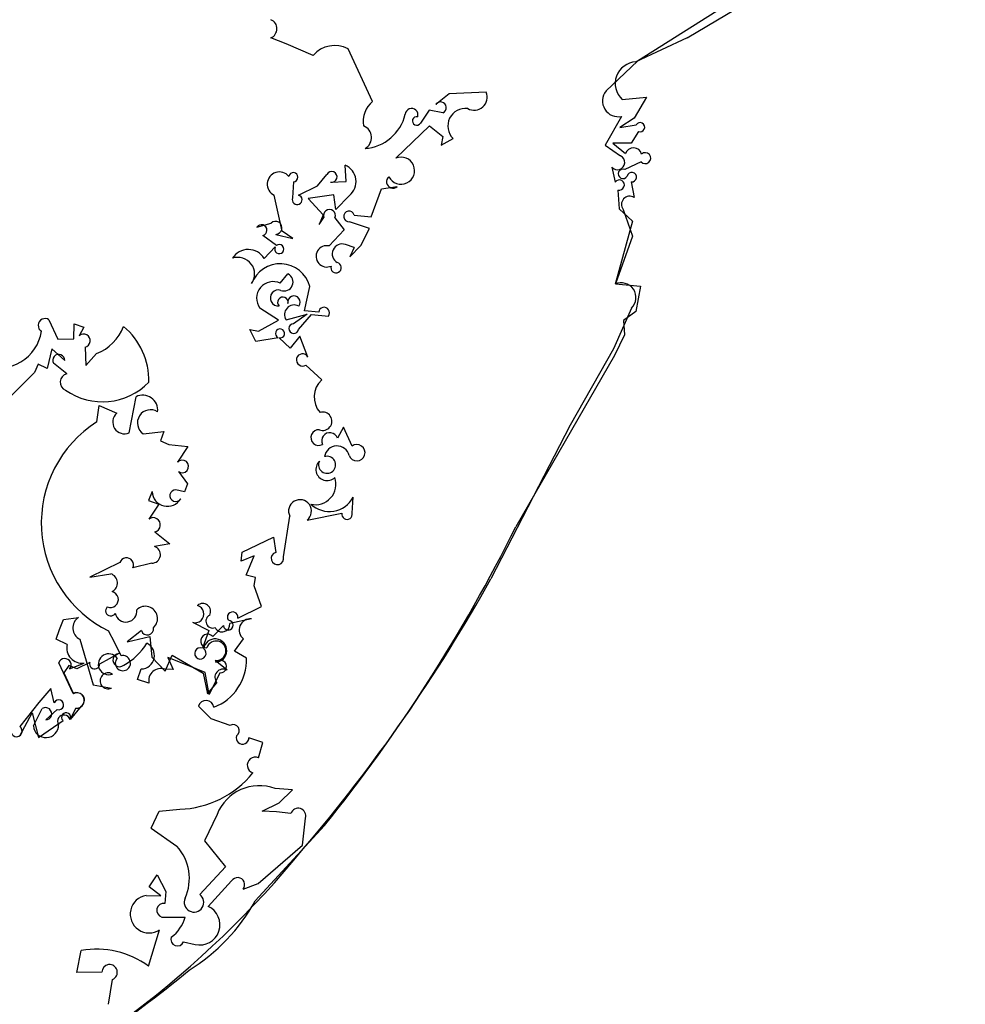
# Model space of a CAD drawing. Extents: x -1.41 to 6.2, y -5.19 to 2.16.
# Tile 14 of 15: x 3.03 to 4.14, y -0.39 to 0.76. Entities that reach past the tile are written whole.
import ezdxf

# ---------------------------------------------------------------- set-up
doc = ezdxf.new("R2010")
doc.units = 0

msp = doc.modelspace()

# ---------------------------------------------------------------- linework, layer by layer
at = {"layer": 'Default', "color": 5, "linetype": 'CONTINUOUS'}
for p, q in [((4.135129, 0.953606), (3.752569, 0.711624)), ((3.810485, 0.73863), (3.948541, 0.821396)), ((3.34218, 0.731671), (3.324327, 0.738809)), ((3.810485, 0.73863), (3.750503, 0.71066)), ((3.373764, 0.718208), (3.34218, 0.731671)), ((3.44316, 0.664583), (3.414523, 0.725786)), ((3.752569, 0.711624), (3.71567, 0.676703)), ((3.532653, 0.673438), (3.516905, 0.660866)), ((3.575746, 0.675144), (3.532653, 0.673438)), ((3.734596, 0.666902), (3.762861, 0.66949)), ((3.762861, 0.66949), (3.748474, 0.645147)), ((3.509114, 0.654299), (3.498903, 0.639203)), ((3.52526, 0.651349), (3.509114, 0.654299)), ((3.733884, 0.647066), (3.714748, 0.613329)), ((3.748474, 0.645147), (3.731682, 0.634167)), ((3.470295, 0.59816), (3.509711, 0.63594)), ((3.509711, 0.63594), (3.525299, 0.623633)), ((3.731682, 0.634167), (3.750797, 0.637291)), ((3.525299, 0.623633), (3.523304, 0.613286)), ((3.523304, 0.613286), (3.537032, 0.621235)), ((3.753494, 0.629302), (3.744913, 0.615745)), ((3.714748, 0.613329), (3.732727, 0.600903)), ((3.744913, 0.615745), (3.723477, 0.615644)), ((3.723477, 0.615644), (3.738397, 0.603512)), ((3.412283, 0.570953), (3.411061, 0.590063)), ((3.722363, 0.587694), (3.726132, 0.570322)), ((3.7566, 0.593971), (3.737589, 0.585106)), ((3.378881, 0.565747), (3.389826, 0.579253)), ((3.35089, 0.570688), (3.349734, 0.551805)), ((3.356758, 0.555141), (3.378881, 0.565747)), ((3.393963, 0.570235), (3.412283, 0.570953)), ((3.453333, 0.5623), (3.471795, 0.565056)), ((3.745028, 0.5706), (3.748532, 0.552292)), ((3.337669, 0.512854), (3.328296, 0.555101)), ((3.39768, 0.555447), (3.367739, 0.551024)), ((3.400249, 0.538384), (3.39768, 0.555447)), ((3.416082, 0.55467), (3.400249, 0.538384)), ((3.441473, 0.529636), (3.453333, 0.5623)), ((3.72943, 0.561044), (3.730859, 0.53906)), ((3.367739, 0.551024), (3.385476, 0.532144)), ((3.385476, 0.532144), (3.380631, 0.520616)), ((3.421555, 0.53166), (3.441473, 0.529636)), ((3.730859, 0.53906), (3.746615, 0.524672)), ((3.73578, 0.538217), (3.746452, 0.507168)), ((3.307927, 0.517471), (3.324677, 0.522495)), ((3.380631, 0.520616), (3.38615, 0.52888)), ((3.399122, 0.528662), (3.409901, 0.514401)), ((3.439553, 0.516082), (3.416041, 0.52405)), ((3.746615, 0.524672), (3.726201, 0.451084)), ((3.330866, 0.496248), (3.314801, 0.507927)), ((3.330159, 0.509252), (3.349874, 0.504566)), ((3.349874, 0.504566), (3.337669, 0.512854)), ((3.409901, 0.514401), (3.392353, 0.495694)), ((3.429265, 0.496321), (3.439553, 0.516082)), ((3.746452, 0.507168), (3.726575, 0.451579)), ((3.421759, 0.493707), (3.411443, 0.49734)), ((3.416403, 0.482816), (3.429265, 0.496321)), ((3.31652, 0.481114), (3.329397, 0.494529)), ((3.421759, 0.493707), (3.416403, 0.482816)), ((3.335364, 0.452155), (3.344325, 0.462979)), ((3.726575, 0.451579), (3.755835, 0.448685)), ((3.755835, 0.448685), (3.750541, 0.419296)), ((3.363606, 0.420015), (3.369706, 0.448441)), ((3.333127, 0.409061), (3.311478, 0.423148)), ((3.342088, 0.409345), (3.366706, 0.415995)), ((3.366706, 0.415995), (3.350861, 0.404865)), ((3.356636, 0.39827), (3.371957, 0.415663)), ((3.380182, 0.418196), (3.363606, 0.420015)), ((3.371957, 0.415663), (3.391559, 0.413876)), ((3.745448, 0.422975), (3.724232, 0.375531)), ((3.750541, 0.419296), (3.736245, 0.40859)), ((3.065275, 0.409446), (3.075422, 0.386991)), ((3.09447, 0.387053), (3.094663, 0.404841)), ((3.094663, 0.404841), (3.105871, 0.400724)), ((3.310065, 0.396093), (3.333127, 0.409061)), ((3.736245, 0.40859), (3.737412, 0.39179)), ((3.105871, 0.400724), (3.10067, 0.390843)), ((3.299805, 0.397993), (3.310065, 0.396093)), ((3.30689, 0.384217), (3.299805, 0.397993)), ((3.737412, 0.39179), (3.725647, 0.367707)), ((3.075422, 0.386991), (3.09447, 0.387053)), ((3.332846, 0.388541), (3.30689, 0.384217)), ((3.346791, 0.376482), (3.334053, 0.388182)), ((3.357978, 0.39036), (3.346791, 0.376482)), ((3.367666, 0.365964), (3.357978, 0.39036)), ((3.068637, 0.375396), (3.063012, 0.352669)), ((3.083613, 0.361777), (3.068637, 0.375396)), ((3.107327, 0.377497), (3.108246, 0.356204)), ((3.108246, 0.356204), (3.120859, 0.369892)), ((3.724232, 0.375531), (3.673936, 0.286307)), ((3.052816, 0.357513), (3.048353, 0.347937)), ((3.063012, 0.352669), (3.052816, 0.357513)), ((3.085922, 0.346152), (3.070383, 0.358613)), ((3.383656, 0.339219), (3.365338, 0.356596)), ((3.725647, 0.367707), (3.61038, 0.16778)), ((3.048353, 0.347937), (3.016498, 0.315998)), ((3.158828, 0.277298), (3.167007, 0.31953)), ((3.121194, 0.290302), (3.124045, 0.309249)), ((3.124045, 0.309249), (3.144305, 0.300202)), ((3.175264, 0.276245), (3.199435, 0.27909)), ((3.199435, 0.27909), (3.195501, 0.267877)), ((3.409259, 0.283973), (3.402086, 0.271249)), ((3.419063, 0.261869), (3.409259, 0.283973)), ((3.673936, 0.286307), (3.5813, 0.106988)), ((3.195501, 0.267877), (3.205149, 0.263709)), ((3.205149, 0.263709), (3.227207, 0.261453)), ((3.227207, 0.261453), (3.215302, 0.24312)), ((3.216302, 0.232253), (3.227074, 0.217908)), ((3.185863, 0.208688), (3.181374, 0.198271)), ((3.223624, 0.208657), (3.213299, 0.211016)), ((3.227074, 0.217908), (3.223624, 0.208657)), ((3.181374, 0.198271), (3.193616, 0.19427)), ((3.419245, 0.183705), (3.42045, 0.202167)), ((3.193616, 0.19427), (3.181982, 0.176747)), ((3.339067, 0.132623), (3.346481, 0.179996)), ((3.366667, 0.17558), (3.407278, 0.183502)), ((3.189004, 0.161733), (3.206357, 0.147562)), ((3.29099, 0.137934), (3.32743, 0.155422)), ((3.32743, 0.155422), (3.329964, 0.137759)), ((3.206357, 0.147562), (3.188361, 0.144732)), ((3.28952, 0.127418), (3.29099, 0.137934)), ((3.304818, 0.13373), (3.28952, 0.127418)), ((3.295574, 0.111205), (3.304818, 0.13373)), ((3.147988, 0.125929), (3.112809, 0.109004)), ((3.185166, 0.125222), (3.163099, 0.119559)), ((3.112809, 0.109004), (3.137342, 0.112779)), ((3.306436, 0.108419), (3.295574, 0.111205)), ((3.304639, 0.098549), (3.306436, 0.108419)), ((3.313298, 0.074677), (3.304639, 0.098549)), ((3.285727, 0.06111), (3.313298, 0.074677)), ((3.077728, 0.047647), (3.082299, 0.059391)), ((3.082299, 0.059391), (3.099763, 0.061702)), ((3.301697, 0.060029), (3.276368, 0.054517)), ((3.073637, 0.036442), (3.077728, 0.047647)), ((3.142344, 0.032088), (3.134884, 0.046165)), ((3.173129, 0.046329), (3.156699, 0.03332)), ((3.232695, 0.056112), (3.25202, 0.046449)), ((3.25202, 0.046449), (3.24443, 0.026014)), ((3.256438, 0.039432), (3.268985, 0.052246)), ((3.086386, 0.030235), (3.073637, 0.036442)), ((3.101279, 0.036306), (3.116892, -0.016894)), ((3.156699, 0.03332), (3.183189, 0.039555)), ((3.183189, 0.039555), (3.185307, 0.015305)), ((3.281935, 0.022551), (3.292359, 0.036848)), ((3.149663, 0.017072), (3.142344, 0.032088)), ((3.146965, 0.019658), (3.124419, 0.007247)), ((3.185307, 0.015305), (3.200853, -0.000872)), ((3.200853, -0.000872), (3.209134, 0.017746)), ((3.226603, 0.006214), (3.20384, 0.014812)), ((3.20384, 0.014812), (3.21043, 0.000818)), ((3.209134, 0.017746), (3.245322, -0.003311)), ((3.2958, 0.014051), (3.281935, 0.022551)), ((3.09345, -0.026906), (3.076701, 0.0088)), ((3.088349, 0.005706), (3.082658, -0.003034)), ((3.097711, 0.001611), (3.088349, 0.005706)), ((3.089297, 0.001563), (3.106155, 0.008309)), ((3.113022, 0.009314), (3.097711, 0.001611)), ((3.16871, -0.010593), (3.173083, 0.001581)), ((3.21043, 0.000818), (3.200733, 0.0013)), ((3.247458, -0.002372), (3.226603, 0.006214)), ((3.273162, 0.000154), (3.259309, 0.011424)), ((3.082658, -0.003034), (3.093985, -0.027376)), ((3.181911, -0.014995), (3.16871, -0.010593)), ((3.245322, -0.003311), (3.250177, -0.027628)), ((3.252381, -0.028106), (3.247458, -0.002372)), ((3.264877, -0.002985), (3.252381, -0.028106)), ((3.067291, -0.021339), (3.053321, -0.03741)), ((3.071474, -0.038021), (3.067291, -0.021339)), ((3.116892, -0.016894), (3.138269, -0.020835)), ((3.250177, -0.027628), (3.26125, -0.014442)), ((3.053321, -0.03741), (3.031215, -0.065671)), ((3.04709, -0.064969), (3.057423, -0.044625)), ((3.061404, -0.057971), (3.074943, -0.045706)), ((3.103017, -0.041963), (3.089836, -0.057246)), ((3.096461, -0.04425), (3.089969, -0.057197)), ((3.254649, -0.056466), (3.239732, -0.041944)), ((3.031078, -0.076441), (3.045536, -0.049635)), ((3.045536, -0.049635), (3.053156, -0.078326)), ((3.276753, -0.064385), (3.254649, -0.056466)), ((3.053156, -0.078326), (3.081639, -0.058743)), ((3.314979, -0.084391), (3.298678, -0.078659)), ((3.309955, -0.102285), (3.314979, -0.084391)), ((3.349619, -0.139732), (3.32935, -0.137994)), ((3.334027, -0.154765), (3.349619, -0.139732)), ((3.31411, -0.164519), (3.334027, -0.154765)), ((3.184748, -0.184436), (3.193823, -0.164364)), ((3.193823, -0.164364), (3.217869, -0.162341)), ((3.261517, -0.168368), (3.246816, -0.199357)), ((3.330881, -0.165426), (3.31411, -0.164519)), ((3.347706, -0.167311), (3.330881, -0.165426)), ((3.386805, -0.181367), (3.306193, -0.269311)), ((3.361266, -0.204292), (3.364765, -0.172703)), ((3.184748, -0.184436), (3.214566, -0.205439)), ((3.246816, -0.199357), (3.271205, -0.229509)), ((3.309492, -0.249059), (3.361266, -0.204292)), ((3.271205, -0.229509), (3.241376, -0.261775)), ((3.182134, -0.252742), (3.191432, -0.23891)), ((3.191432, -0.23891), (3.201862, -0.258267)), ((3.195858, -0.263224), (3.182134, -0.252742)), ((3.278467, -0.245942), (3.251036, -0.275672)), ((3.291974, -0.255667), (3.309492, -0.249059)), ((3.178809, -0.262963), (3.195858, -0.263224)), ((3.201862, -0.258267), (3.200504, -0.272268)), ((3.196893, -0.28829), (3.224332, -0.288234)), ((3.181311, -0.34551), (3.194372, -0.303017)), ((3.222276, -0.317038), (3.235967, -0.320205)), ((3.097869, -0.353148), (3.103001, -0.327251)), ((3.126903, -0.352491), (3.097869, -0.353148)), ((3.134579, -0.390111), (3.139622, -0.361098))]:
    msp.add_line(p, q, dxfattribs=at)
for centre, radius, start, end in [((3.319966, 0.749428), 0.011481, 292.327459, 426.844902), ((3.398791, 0.697001), 0.032804, 61.342186, 139.723697), ((3.751468, 0.685539), 0.02514, 92.200484, 227.844904), ((3.561713, 0.669407), 0.015161, 240.307695, 382.235528), ((3.730016, 0.665104), 0.018448, 141.043735, 282.103489), ((3.462038, 0.641402), 0.029895, 129.157484, 190.593278), ((3.488639, 0.648825), 0.007439, 342.495192, 535.111119), ((3.522431, 0.657292), 0.006581, 295.460386, 507.10202), ((3.551557, 0.635822), 0.020585, 82.616291, 225.119886), ((3.43035, 0.661712), 0.052332, 274.297366, 346.458711), ((3.494544, 0.641704), 0.005025, 76.309447, 330.146678), ((3.427189, 0.622331), 0.014633, 298.949061, 428.077716), ((3.755406, 0.634397), 0.005442, 249.430911, 507.874699), ((3.747731, 0.60044), 0.009826, 15.564036, 161.782114), ((3.476368, 0.583578), 0.015797, 206.444983, 472.612342), ((3.7289, 0.593236), 0.00857, 220.293294, 423.474565), ((3.761397, 0.598229), 0.006414, 221.58805, 490.90122), ((3.402939, 0.570858), 0.020851, 309.071998, 427.076005), ((3.334298, 0.567958), 0.01419, 38.983302, 244.975296), ((3.350601, 0.576023), 0.005343, 273.0934, 530.7232), ((3.395348, 0.576329), 0.006249, 257.190333, 512.098959), ((3.466874, 0.570686), 0.007478, 128.443494, 311.151823), ((3.735477, 0.579931), 0.00559, 67.795853, 330.46424), ((3.745771, 0.576088), 0.005539, 262.291018, 528.676949), ((3.731028, 0.566837), 0.006009, 254.581501, 504.560694), ((3.355035, 0.549705), 0.005703, 158.388701, 432.420722), ((3.743335, 0.544186), 0.009629, 57.33422, 218.311915), ((3.392679, 0.531291), 0.00696, 337.806147, 560.269312), ((3.415531, 0.530223), 0.006193, 13.414862, 274.724545), ((3.313367, 0.514142), 0.006378, 282.995811, 508.531646), ((3.329743, 0.516836), 0.007596, 273.134678, 491.839064), ((3.334103, 0.491996), 0.005344, 151.712188, 487.285136), ((3.389518, 0.483555), 0.012466, 76.853301, 294.047239), ((3.407578, 0.486367), 0.011634, 70.597715, 240.485935), ((3.297998, 0.469881), 0.021662, 31.237407, 148.363127), ((3.285904, 0.462839), 0.019468, 324.960753, 469.033501), ((3.335261, 0.439225), 0.035656, 14.979045, 159.587547), ((3.400432, 0.470272), 0.006135, 161.977878, 436.666459), ((3.339787, 0.453591), 0.010427, 249.122096, 424.204489), ((3.327049, 0.434664), 0.019366, 64.572436, 216.487176), ((3.733307, 0.435306), 0.017305, 314.55518, 474.245353), ((3.333073, 0.434956), 0.009385, 71.369773, 275.288507), ((3.351348, 0.430112), 0.007218, 319.318416, 551.878633), ((3.338309, 0.42987), 0.006104, 348.237064, 584.264761), ((3.351454, 0.415542), 0.011231, 61.446884, 213.488149), ((3.386495, 0.417679), 0.006333, 323.100361, 535.318432), ((3.060723, 0.402814), 0.008044, 55.531708, 238.074271), ((3.351025, 0.399183), 0.005685, 91.65561, 350.762476), ((3.006917, 0.403411), 0.050105, 249.864468, 351.478964), ((3.105732, 0.385035), 0.007705, 281.944602, 491.075971), ((3.101016, 0.4209), 0.054732, 291.256734, 339.436932), ((3.100692, 0.338947), 0.081205, 358.316784, 410.57667), ((3.334958, 0.393425), 0.005321, 260.202997, 606.612658), ((3.076589, 0.361907), 0.007025, 358.942839, 567.956999), ((3.361341, 0.362563), 0.007182, 28.268281, 303.816089), ((3.088016, 0.336574), 0.009804, 102.335741, 249.703873), ((3.127891, 0.388593), 0.074967, 234.741716, 316.048033), ((3.40209, 0.319197), 0.027215, 132.634642, 221.553013), ((3.174841, 0.303983), 0.01741, 353.747768, 476.742256), ((3.153467, 0.289955), 0.013746, 131.803643, 292.951468), ((3.183964, 0.288997), 0.015437, 57.984782, 235.697812), ((3.384943, 0.290949), 0.010692, 248.433529, 467.526638), ((3.196489, 0.172072), 0.14017, 122.490698, 243.928274), ((3.380222, 0.27189), 0.00915, 85.042363, 299.156308), ((3.393152, 0.268122), 0.009466, 19.289949, 206.496155), ((3.401456, 0.247512), 0.014603, 12.852028, 171.870775), ((3.424675, 0.254101), 0.009583, 200.407192, 485.845911), ((3.22083, 0.238149), 0.007434, 232.472382, 498.041198), ((3.390051, 0.234762), 0.013178, 133.381563, 313.401115), ((3.390012, 0.24007), 0.009972, 154.648995, 467.581793), ((3.376332, 0.217509), 0.024033, 256.911888, 378.634239), ((3.203679, 0.209331), 0.017827, 182.069232, 329.528111), ((3.213306, 0.204119), 0.006897, 90.059949, 326.288525), ((3.358372, 0.18601), 0.013326, 308.492468, 566.827085), ((3.392576, 0.217141), 0.031641, 226.73362, 331.755506), ((3.186905, 0.1699), 0.008433, 284.410837, 485.719096), ((3.413284, 0.182305), 0.006124, 168.725675, 373.220262), ((1.909664, 1.010671), 1.898131, 321.096805, 333.636535), ((3.185457, 0.135191), 0.009973, 268.328363, 433.072817), ((3.155748, 0.123228), 0.008216, 333.477565, 520.808914), ((3.331989, 0.130714), 0.007331, 106.034958, 375.099717), ((3.133783, 0.102006), 0.011346, 297.491494, 431.719555), ((1.897548, 1.042326), 1.926104, 319.501601, 330.947485), ((3.136865, 0.082791), 0.0094, 247.957678, 436.744808), ((3.137426, 0.069639), 0.006035, 132.64275, 330.91173), ((3.155149, 0.069119), 0.012682, 190.977536, 367.471286), ((3.177711, 0.0605), 0.014324, 311.521107, 494.207213), ((3.235776, 0.065929), 0.010289, 252.57243, 433.523704), ((3.244748, 0.068763), 0.009279, 333.419828, 490.724761), ((3.107725, 0.049434), 0.014625, 122.981621, 243.850166), ((3.256476, 0.057376), 0.008007, 115.362936, 290.725086), ((3.274648, 0.052723), 0.005683, 184.809143, 448.951272), ((3.279662, 0.062101), 0.006146, 350.71944, 576.975846), ((3.300204, 0.047159), 0.012956, 83.383226, 232.732165), ((3.180046, 0.048549), 0.007265, 197.793878, 369.72284), ((3.267392, 0.053849), 0.009001, 206.112925, 364.256024), ((3.250344, 0.034183), 0.008043, 40.742758, 264.593705), ((3.259182, 0.023012), 0.013664, 272.791879, 530.165369), ((3.104074, 0.026308), 0.018119, 167.482588, 276.595712), ((3.115608, 0.072017), 0.07568, 299.196817, 327.83958), ((3.172343, 0.01754), 0.015976, 272.656302, 422.674862), ((3.242031, 0.019811), 0.006651, 68.85623, 416.333453), ((3.260507, 0.022794), 0.011433, 263.981939, 522.791736), ((3.083689, 0.006382), 0.007394, 319.332199, 520.91404), ((3.13503, 0.007081), 0.012187, 36.124781, 290.502244), ((3.147657, 0.011958), 0.007731, 95.134857, 309.032105), ((3.151527, 0.008398), 0.008871, 138.596515, 462.13453), ((3.236761, 0.012115), 0.059071, 290.803727, 361.877927), ((3.265238, 0.004361), 0.007355, 267.192039, 497.13315), ((3.118562, 0.007406), 0.005859, 160.989629, 358.45012), ((3.195951, -0.012195), 0.014316, 70.488648, 191.281373), ((3.268521, -0.008217), 0.009572, 60.997599, 220.562543), ((3.134331, -0.012307), 0.009393, 58.078611, 294.782205), ((3.09745, -0.035145), 0.009159, 263.801391, 475.895903), ((3.098133, -0.034897), 0.008589, 304.650037, 478.880862), ((3.0612, -0.050765), 0.007209, 271.619501, 481.600832), ((3.076696, -0.040289), 0.005693, 252.068066, 516.522777), ((3.24861, -0.04448), 0.009233, 8.566361, 164.056589), ((3.082762, -0.059575), 0.007448, 18.222132, 212.325855), ((3.085219, -0.054815), 0.005314, 333.369911, 587.658354), ((3.027297, -0.07099), 0.006607, 173.320299, 413.62767), ((3.061763, -0.06393), 0.01471, 184.051703, 361.449352), ((3.28045, -0.070418), 0.007076, 302.113727, 481.495305), ((3.291238, -0.078866), 0.007443, 160.740169, 361.591926), ((3.306091, -0.110781), 0.009333, 65.544478, 253.245146), ((3.214, -0.047476), 0.11493, 271.921654, 321.054345), ((3.31095, -0.187832), 0.053126, 69.735457, 158.507996), ((3.356234, -0.170009), 0.008945, 342.475718, 522.442485), ((3.173219, -0.243096), 0.055925, 335.567209, 402.32597), ((2.466206, 0.521654), 1.155851, 293.400662, 320.821736), ((3.285474, -0.250452), 0.008333, 321.257921, 507.239526), ((3.182163, -0.284711), 0.022004, 98.767836, 303.700512), ((3.234553, -0.270961), 0.011442, 155.567209, 413.394572), ((3.199281, -0.28041), 0.008234, 81.4524, 253.139667), ((3.109831, -0.159149), 0.225153, 301.956952, 330.706836), ((3.24129, -0.29719), 0.023622, 256.977039, 425.634076), ((3.18372, -0.277273), 0.042065, 305.330524, 344.896435), ((3.215183, -0.314256), 0.007619, 159.521987, 338.585886), ((3.120768, -0.428115), 0.102416, 53.761559, 99.989748), ((3.135985, -0.352771), 0.009087, 293.592478, 538.235763), ((2.35096, 0.712711), 1.378656, 298.081813, 309.5597)]:
    msp.add_arc(centre, radius, start, end, dxfattribs=at)

doc.saveas('drawing.dxf')
